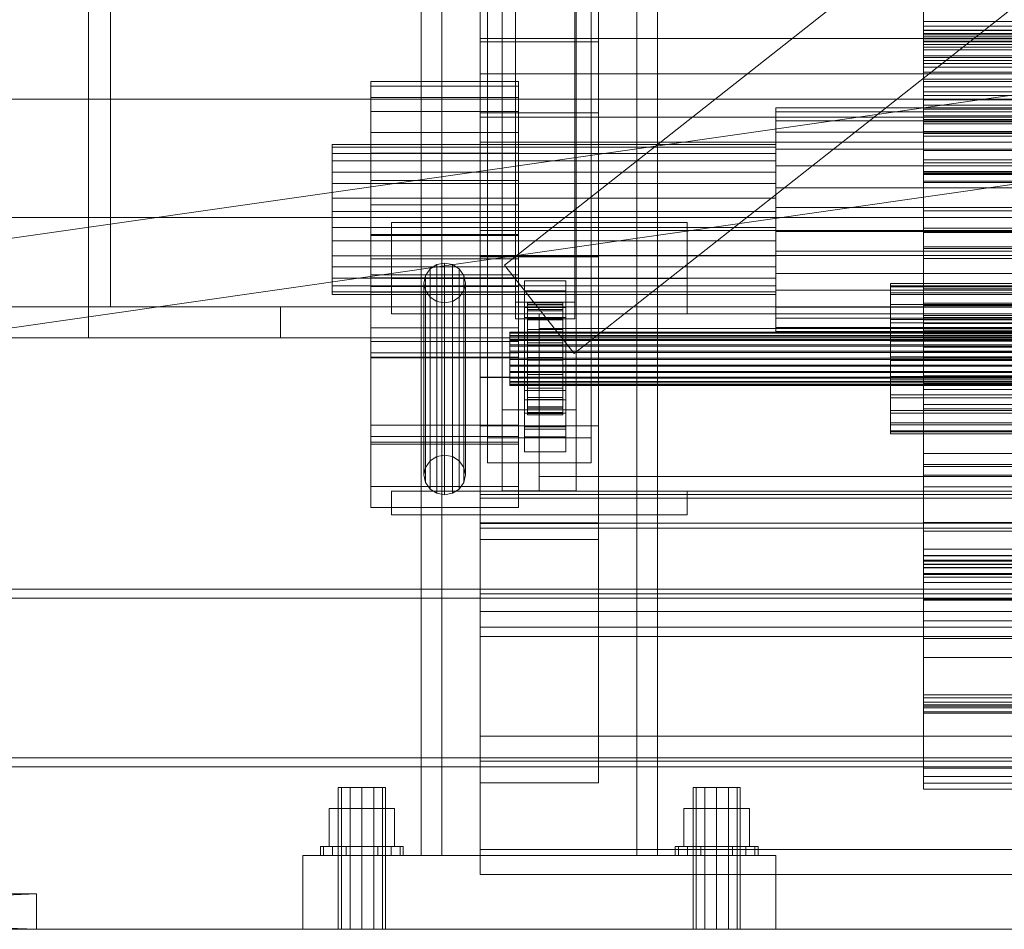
# Model space of a CAD drawing. Header units: millimetres. Extents: x -2233 to 65662, y -50530 to 6847.
# Tile 29 of 256: x -606 to -273, y -36000 to -35692. Entities that reach past the tile are written whole.
import ezdxf

# ---------------------------------------------------------------- set-up
doc = ezdxf.new("R2010")
doc.units = ezdxf.units.MM
for name, color, linetype, lineweight in [('COTAS_O', 1, 'Continuous', 0), ('frontal_C01', 7, 'Continuous', 0), ('frontal_C02', 7, 'Continuous', 0), ('frontal_C03', 7, 'Continuous', 0), ('frontal_mezcladora', 7, 'Continuous', 0), ('frontal_secador', 7, 'Continuous', 0)]:
    doc.layers.add(name, color=color, linetype=linetype, lineweight=lineweight)
doc.dimstyles.new('R19_100', dxfattribs={"dimtxt": 250, "dimasz": 150, "dimexe": 150, "dimexo": 80, "dimgap": 100, "dimtad": 1, "dimtih": 1, "dimtoh": 1, "dimdsep": 46, "dimcen": 0.09, "dimadec": 0, "dimazin": 0, "dimtfac": 1, "dimtdec": 4, "dimtofl": 0, "dimtmove": 0, "dimatfit": 3, "dimfxl": 1, "dimtolj": 1, "dimtzin": 0, "dimarcsym": 0})

# ---------------------------------------------------------------- blocks, each defined once
blk = doc.blocks.new('DIM_R32_41')
at = {"layer": 'COTAS_O'}
for p, q in [((-1850, -34800), (-1850, -35500)), ((-150, -34800), (-150, -35500)), ((-1850, -35500), (-1700, -35455)), ((-150, -35500), (-300, -35455)), ((-150, -35500), (-1850, -35500)), ((-1850, -35500), (-1700, -35545)), ((-150, -35500), (-300, -35545))]:
    blk.add_line(p, q, dxfattribs=at)
blk.add_text('1700 O', height=250, rotation=180, dxfattribs=at).set_placement((-1000, -35600))
blk = doc.blocks.new('DIM_R32_45')
at = {"layer": 'COTAS_O'}
for p, q in [((-1480, -35300), (-1330, -35255)), ((490, -35300), (340, -35255)), ((-1480, -36000), (-1480, -35300)), ((-1480, -35300), (490, -35300)), ((-1480, -35300), (-1330, -35345)), ((490, -35300), (340, -35345)), ((490, -36000), (490, -35300))]:
    blk.add_line(p, q, dxfattribs=at)
blk.add_text('1970 O', height=250, dxfattribs=at).set_placement((-495, -35200))
blk = doc.blocks.new('DIM_R32_47')
at = {"layer": 'COTAS_O'}
for p, q in [((-1400, -35300), (-1250, -35255)), ((1400, -35300), (1250, -35255)), ((-1400, -36000), (-1400, -35300)), ((-1400, -35300), (1400, -35300)), ((-1400, -35300), (-1250, -35345)), ((1400, -35300), (1250, -35345)), ((1400, -36000), (1400, -35300))]:
    blk.add_line(p, q, dxfattribs=at)
blk.add_text('2800 O', height=250, dxfattribs=at).set_placement((0, -35200))

msp = doc.modelspace()

# ---------------------------------------------------------------- linework, layer by layer
at = {"layer": 'frontal_C01'}
for p, q in [((-470, -35975), (-470, -34524.223)), ((-463, -35975), (-463, -34524.223)), ((-397, -35975), (-397, -34524.223)), ((-390, -35975), (-390, -34524.223)), ((-470, -35975), (-470, -35229.857)), ((-463, -35975), (-463, -35229.857)), ((-397, -35975), (-397, -35229.857)), ((-390, -35975), (-390, -35229.857)), ((-442.5, -35824.323), (-442.5, -35328.287)), ((-417.5, -35328.287), (-417.5, -35824.323)), ((-442.5, -35851.691), (-442.5, -35355.655)), ((-417.5, -35851.691), (-417.5, -35355.655)), ((-450, -35699.862), (-450, -35361.158)), ((-410, -35699.862), (-410, -35361.158)), ((-450, -35813.418), (-450, -35595.59)), ((-410, -35595.59), (-410, -35813.418)), ((-438, -35787.921), (-438, -35636.751)), ((-418, -35636.751), (-418, -35787.921)), ((-438, -35642.397), (-438, -35793.566)), ((-418, -35793.566), (-418, -35642.397)), ((-450, -35862.596), (-450, -35644.769)), ((-410, -35862.596), (-410, -35644.769)), ((-450, -35699.862), (-450, -35661.489)), ((-450, -35829.768), (-450, -35661.489)), ((-410, -35661.489), (-410, -35699.862)), ((-410, -35661.489), (-410, -35829.768)), ((-300, -35697.488), (-300, -35673.107)), ((-447.5, -35833.773), (-447.5, -35676.442)), ((-412.5, -35676.442), (-412.5, -35833.773)), ((-300, -35677.238), (-300, -35702.547)), ((-447.5, -35842.241), (-447.5, -35684.909)), ((-412.5, -35842.241), (-412.5, -35684.909)), ((-300, -35704.589), (-300, -35696.049)), ((-300, -35696.049), (-300, -35713.311)), ((-300, -35696.049), (300, -35696.049)), ((-410, -35699.862), (-450, -35699.862)), ((-450, -35868.142), (-450, -35699.862)), ((-410, -35868.142), (-410, -35699.862)), ((-300, -35726.13), (-300, -35697.488)), ((300, -35697.488), (-300, -35697.488)), ((-300, -35702.547), (-300, -35731.772)), ((300, -35702.547), (-300, -35702.547)), ((-300, -35719.546), (-300, -35704.589)), ((300, -35704.589), (-300, -35704.589)), ((-300, -35722.641), (-300, -35705.152)), ((-300, -35705.152), (-300, -35712.476)), ((300, -35705.152), (-300, -35705.152)), ((-300, -35721.333), (-300, -35707.22)), ((-300, -35707.22), (300, -35707.22)), ((-300, -35716.814), (-300, -35707.22)), ((-487, -35718.737), (-487, -35713.267)), ((-487, -35713.267), (-487, -35714.911)), ((-437, -35713.267), (-487, -35713.267)), ((-437, -35714.911), (-437, -35713.267)), ((-437, -35713.267), (-437, -35718.737)), ((-300, -35712.476), (-300, -35727.629)), ((-300, -35712.476), (300, -35712.476)), ((-300, -35713.311), (-300, -35719.546)), ((300, -35713.311), (-300, -35713.311)), ((-487, -35714.911), (-487, -35723.42)), ((-437, -35714.911), (-487, -35714.911)), ((-437, -35723.42), (-437, -35714.911)), ((300, -35715.151), (-300, -35715.151)), ((-300, -35715.151), (-300, -35726.913)), ((-300, -35715.151), (-300, -35724.87)), ((300, -35716.814), (-300, -35716.814)), ((-300, -35716.814), (-300, -35730.926)), ((-487, -35730.489), (-487, -35718.737)), ((-437, -35718.737), (-487, -35718.737)), ((-437, -35718.737), (-437, -35730.489)), ((-300, -35719.546), (300, -35719.546)), ((-487, -35723.42), (-487, -35737.498)), ((-437, -35723.42), (-487, -35723.42)), ((-437, -35737.498), (-437, -35723.42)), ((-350, -35726.638), (-350, -35722.216)), ((-350, -35722.216), (-350, -35723.545)), ((350, -35722.216), (-350, -35722.216)), ((300, -35721.333), (-300, -35721.333)), ((-300, -35721.333), (-300, -35730.926)), ((-300, -35727.629), (-300, -35722.641)), ((-300, -35722.641), (300, -35722.641)), ((-450, -35733.798), (-450, -35725.33)), ((-450, -35725.33), (450, -35725.33)), ((-450, -35763.704), (-450, -35725.33)), ((-350, -35723.545), (-350, -35730.425)), ((350, -35723.545), (-350, -35723.545)), ((-350, -35736.14), (-350, -35726.638)), ((350, -35726.638), (-350, -35726.638)), ((-300, -35736.632), (-300, -35724.87)), ((-300, -35724.87), (300, -35724.87)), ((-300, -35757.079), (-300, -35726.13)), ((-300, -35726.13), (300, -35726.13)), ((-300, -35726.913), (300, -35726.913)), ((-300, -35736.632), (-300, -35726.913)), ((300, -35727.629), (-300, -35727.629)), ((-487, -35746.734), (-487, -35730.489)), ((-437, -35730.489), (-487, -35730.489)), ((-437, -35730.489), (-437, -35746.734)), ((-350, -35730.425), (-350, -35741.807)), ((350, -35730.425), (-350, -35730.425)), ((-300, -35730.926), (300, -35730.926)), ((-300, -35731.772), (-300, -35762.921)), ((300, -35731.772), (-300, -35731.772)), ((-500, -35737.613), (-500, -35734.645)), ((-500, -35734.645), (-500, -35735.537)), ((-350, -35734.645), (-500, -35734.645)), ((-500, -35735.537), (-500, -35740.153)), ((-350, -35735.537), (-500, -35735.537)), ((450, -35733.798), (-450, -35733.798)), ((-450, -35733.798), (-450, -35772.171)), ((-350, -35735.537), (-350, -35734.645)), ((-350, -35734.645), (-350, -35737.613)), ((-350, -35740.153), (-350, -35735.537)), ((-350, -35749.274), (-350, -35736.14)), ((350, -35736.14), (-350, -35736.14)), ((300, -35736.632), (-300, -35736.632)), ((-500, -35743.989), (-500, -35737.613)), ((-350, -35737.613), (-500, -35737.613)), ((-500, -35740.153), (-500, -35747.791)), ((-350, -35740.153), (-500, -35740.153)), ((-487, -35737.498), (-487, -35755.001)), ((-437, -35737.498), (-487, -35737.498)), ((-437, -35755.001), (-437, -35737.498)), ((-350, -35737.613), (-350, -35743.989)), ((-350, -35747.791), (-350, -35740.153)), ((-350, -35741.807), (-350, -35755.959)), ((350, -35741.807), (-350, -35741.807)), ((-500, -35752.803), (-500, -35743.989)), ((-350, -35743.989), (-500, -35743.989)), ((-487, -35764.999), (-487, -35746.734)), ((-487, -35746.734), (-437, -35746.734)), ((-437, -35746.734), (-437, -35764.999)), ((-350, -35743.989), (-350, -35752.803)), ((-500, -35747.791), (-500, -35757.288)), ((-350, -35747.791), (-500, -35747.791)), ((-350, -35757.288), (-350, -35747.791)), ((-350, -35764.041), (-350, -35749.274)), ((-350, -35749.274), (350, -35749.274)), ((-500, -35762.712), (-500, -35752.803)), ((-500, -35752.803), (-350, -35752.803)), ((-350, -35752.803), (-350, -35762.712)), ((-487, -35755.001), (-487, -35773.266)), ((-437, -35755.001), (-487, -35755.001)), ((-437, -35773.266), (-437, -35755.001)), ((-350, -35755.959), (-350, -35770.726)), ((350, -35755.959), (-350, -35755.959)), ((-500, -35757.288), (-500, -35767.197)), ((-350, -35757.288), (-500, -35757.288)), ((-350, -35767.197), (-350, -35757.288)), ((-300, -35788.228), (-300, -35757.079)), ((300, -35757.079), (-300, -35757.079)), ((-500, -35772.209), (-500, -35762.712)), ((-350, -35762.712), (-500, -35762.712)), ((-480, -35779.862), (-480, -35760.941)), ((-480, -35760.941), (-380, -35760.941)), ((-480, -35791.862), (-480, -35760.941)), ((-380, -35760.941), (-380, -35779.862)), ((-380, -35760.941), (-380, -35791.862)), ((-350, -35762.712), (-350, -35772.209)), ((-300, -35762.921), (-300, -35793.87)), ((300, -35762.921), (-300, -35762.921)), ((-487, -35782.502), (-487, -35764.999)), ((-437, -35764.999), (-487, -35764.999)), ((-487, -35835.915), (-487, -35765.352)), ((-487, -35765.352), (-437, -35765.352)), ((-487, -35779.742), (-487, -35765.352)), ((450, -35763.704), (-450, -35763.704)), ((-450, -35763.704), (-450, -35772.171)), ((-437, -35764.999), (-437, -35782.502)), ((-437, -35765.352), (-437, -35835.915)), ((-437, -35765.352), (-437, -35779.742)), ((-350, -35778.193), (-350, -35764.041)), ((350, -35764.041), (-350, -35764.041)), ((-500, -35767.197), (-500, -35776.011)), ((-350, -35767.197), (-500, -35767.197)), ((-350, -35776.011), (-350, -35767.197)), ((-500, -35779.847), (-500, -35772.209)), ((-350, -35772.209), (-500, -35772.209)), ((-487, -35773.266), (-487, -35789.511)), ((-437, -35773.266), (-487, -35773.266)), ((-450, -35772.171), (450, -35772.171)), ((-437, -35789.511), (-437, -35773.266)), ((-350, -35770.726), (-350, -35783.86)), ((350, -35770.726), (-350, -35770.726)), ((-350, -35772.209), (-350, -35779.847)), ((-500, -35776.011), (-500, -35782.387)), ((-350, -35776.011), (-500, -35776.011)), ((-466.95, -35776.69), (-468.467, -35778.868)), ((-464.679, -35775.234), (-466.95, -35776.69)), ((-466.95, -35841.608), (-466.95, -35776.69)), ((-462, -35774.723), (-464.679, -35775.234)), ((-464.679, -35840.153), (-464.679, -35775.234)), ((-459.321, -35775.234), (-462, -35774.723)), ((-462, -35839.641), (-462, -35774.723)), ((-457.05, -35776.69), (-459.321, -35775.234)), ((-459.321, -35840.153), (-459.321, -35775.234)), ((-455.533, -35778.868), (-457.05, -35776.69)), ((-457.05, -35841.608), (-457.05, -35776.69)), ((-350, -35782.387), (-350, -35776.011)), ((-500, -35784.463), (-500, -35779.847)), ((-350, -35779.847), (-500, -35779.847)), ((-487, -35829.532), (-487, -35778.727)), ((-487, -35778.727), (-437, -35778.727)), ((-487, -35784.483), (-487, -35778.727)), ((-437, -35779.742), (-487, -35779.742)), ((-487, -35779.742), (-487, -35850.305)), ((-380, -35779.862), (-480, -35779.862)), ((-480, -35779.862), (-480, -35791.862)), ((-468.467, -35778.868), (-469, -35781.438)), ((-468.467, -35843.787), (-468.467, -35778.868)), ((-455, -35781.438), (-455.533, -35778.868)), ((-455.533, -35843.787), (-455.533, -35778.868)), ((-437, -35778.727), (-437, -35829.532)), ((-437, -35778.727), (-437, -35784.483)), ((-437, -35850.305), (-437, -35779.742)), ((-380, -35791.862), (-380, -35779.862)), ((-350, -35789.575), (-350, -35778.193)), ((350, -35778.193), (-350, -35778.193)), ((-350, -35779.847), (-350, -35784.463)), ((-500, -35782.387), (-500, -35785.355)), ((-350, -35782.387), (-500, -35782.387)), ((-487, -35796.58), (-487, -35782.502)), ((-437, -35782.502), (-487, -35782.502)), ((-487, -35833.37), (-487, -35782.564)), ((-487, -35782.564), (-437, -35782.564)), ((-487, -35806.548), (-487, -35782.564)), ((-469, -35781.438), (-468.467, -35784.008)), ((-469, -35846.357), (-469, -35781.438)), ((-455.533, -35784.008), (-455, -35781.438)), ((-455, -35781.438), (-455, -35846.357)), ((-437, -35782.502), (-437, -35796.58)), ((-437, -35782.564), (-437, -35833.37)), ((-437, -35782.564), (-437, -35806.548)), ((-435, -35784.084), (-435, -35780.697)), ((-435, -35780.697), (-421, -35780.697)), ((-435, -35820.989), (-435, -35780.697)), ((-421, -35780.697), (-421, -35784.084)), ((-421, -35780.697), (-421, -35820.989)), ((-350, -35785.355), (-350, -35782.387)), ((-311.15, -35782.685), (-311.15, -35781.66)), ((-311.15, -35781.66), (-311.15, -35782.365)), ((-311.15, -35781.66), (311.15, -35781.66)), ((-311.15, -35782.365), (-311.15, -35784.753)), ((-311.15, -35782.365), (311.15, -35782.365)), ((-311.15, -35785.371), (-311.15, -35782.685)), ((-311.15, -35782.685), (311.15, -35782.685)), ((-300, -35783.368), (-300, -35795.13)), ((300, -35783.368), (-300, -35783.368)), ((-300, -35783.368), (-300, -35793.087)), ((-500, -35785.355), (-500, -35784.463)), ((-350, -35784.463), (-500, -35784.463)), ((-350, -35785.355), (-500, -35785.355)), ((-437, -35784.483), (-487, -35784.483)), ((-487, -35784.483), (-487, -35835.289)), ((-468.467, -35784.008), (-466.95, -35786.187)), ((-468.467, -35848.927), (-468.467, -35784.008)), ((-466.95, -35786.187), (-464.679, -35787.643)), ((-466.95, -35851.105), (-466.95, -35786.187)), ((-459.321, -35787.643), (-457.05, -35786.187)), ((-457.05, -35786.187), (-455.533, -35784.008)), ((-457.05, -35851.105), (-457.05, -35786.187)), ((-455.533, -35848.927), (-455.533, -35784.008)), ((-437, -35835.289), (-437, -35784.483)), ((-421, -35784.084), (-435, -35784.084)), ((-435, -35784.084), (-435, -35824.376)), ((-421, -35824.376), (-421, -35784.084)), ((-350, -35783.86), (-350, -35793.362)), ((350, -35783.86), (-350, -35783.86)), ((-350, -35784.463), (-350, -35785.355)), ((-311.15, -35784.753), (-311.15, -35788.66)), ((-311.15, -35784.753), (311.15, -35784.753)), ((-311.15, -35789.534), (-311.15, -35785.371)), ((-311.15, -35785.371), (311.15, -35785.371)), ((-487, -35789.511), (-487, -35801.263)), ((-437, -35789.511), (-487, -35789.511)), ((-464.679, -35787.643), (-462, -35788.154)), ((-464.679, -35852.561), (-464.679, -35787.643)), ((-462, -35788.154), (-459.321, -35787.643)), ((-462, -35853.072), (-462, -35788.154)), ((-459.321, -35852.561), (-459.321, -35787.643)), ((-418, -35787.921), (-438, -35787.921)), ((-438, -35787.921), (-438, -35793.566)), ((-437, -35801.263), (-437, -35789.511)), ((-435, -35793.116), (-435, -35789.729)), ((-435, -35789.729), (-421, -35789.729)), ((-435, -35830.021), (-435, -35789.729)), ((-434, -35798.055), (-434, -35788.058)), ((-434, -35788.058), (-434, -35788.585)), ((-434, -35788.058), (-422, -35788.058)), ((-434, -35788.825), (-434, -35788.058)), ((-434, -35798.305), (-434, -35788.585)), ((-434, -35788.585), (-434, -35790.371)), ((-434, -35788.585), (-422, -35788.585)), ((-434, -35798.418), (-434, -35788.825)), ((-434, -35788.825), (-422, -35788.825)), ((-434, -35790.834), (-434, -35788.825)), ((-422, -35788.585), (-422, -35788.058)), ((-422, -35788.058), (-422, -35798.055)), ((-422, -35788.058), (-422, -35788.825)), ((-422, -35790.371), (-422, -35788.585)), ((-422, -35788.585), (-422, -35798.305)), ((-422, -35788.825), (-422, -35798.418)), ((-422, -35788.825), (-422, -35790.834)), ((-421, -35789.729), (-421, -35793.116)), ((-421, -35789.729), (-421, -35830.021)), ((-418, -35793.566), (-418, -35787.921)), ((-350, -35796.455), (-350, -35789.575)), ((350, -35789.575), (-350, -35789.575)), ((-311.15, -35788.66), (-311.15, -35793.821)), ((-311.15, -35788.66), (311.15, -35788.66)), ((-311.15, -35794.892), (-311.15, -35789.534)), ((-311.15, -35789.534), (311.15, -35789.534)), ((-300, -35817.453), (-300, -35788.228)), ((300, -35788.228), (-300, -35788.228)), ((-300, -35789.074), (300, -35789.074)), ((-300, -35803.186), (-300, -35789.074)), ((-300, -35798.667), (-300, -35789.074)), ((-480, -35791.862), (-380, -35791.862)), ((-421, -35793.116), (-435, -35793.116)), ((-435, -35793.116), (-435, -35833.408)), ((-434, -35799.151), (-434, -35790.371)), ((-434, -35790.371), (-434, -35793.294)), ((-434, -35790.371), (-422, -35790.371)), ((-434, -35799.37), (-434, -35790.834)), ((-434, -35790.834), (-422, -35790.834)), ((-434, -35793.948), (-434, -35790.834)), ((-434, -35800.535), (-434, -35793.294)), ((-434, -35793.294), (-434, -35797.155)), ((-434, -35793.294), (-422, -35793.294)), ((-430, -35791.862), (-430, -35796.862)), ((430, -35791.862), (-430, -35791.862)), ((-422, -35793.294), (-422, -35790.371)), ((-422, -35790.371), (-422, -35799.151)), ((-422, -35790.834), (-422, -35799.37)), ((-422, -35790.834), (-422, -35793.948)), ((-422, -35797.155), (-422, -35793.294)), ((-422, -35793.294), (-422, -35800.535)), ((-421, -35833.408), (-421, -35793.116)), ((-350, -35793.362), (-350, -35797.784)), ((350, -35793.362), (-350, -35793.362)), ((-300, -35807.524), (-300, -35792.371)), ((-300, -35792.371), (-300, -35797.359)), ((300, -35792.371), (-300, -35792.371)), ((-300, -35793.087), (300, -35793.087)), ((-300, -35804.849), (-300, -35793.087)), ((-487, -35805.089), (-487, -35796.58)), ((-437, -35796.58), (-487, -35796.58)), ((-438, -35793.566), (-418, -35793.566)), ((-437, -35796.58), (-437, -35805.089)), ((-434, -35800.845), (-434, -35793.948)), ((-434, -35793.948), (-422, -35793.948)), ((-434, -35797.956), (-434, -35793.948)), ((-422, -35793.948), (-422, -35800.845)), ((-422, -35793.948), (-422, -35797.956)), ((-350, -35797.784), (-350, -35796.455)), ((350, -35796.455), (-350, -35796.455)), ((-311.15, -35793.821), (-311.15, -35799.883)), ((-311.15, -35793.821), (311.15, -35793.821)), ((-311.15, -35801.077), (-311.15, -35794.892)), ((-311.15, -35794.892), (311.15, -35794.892)), ((-300, -35793.87), (-300, -35822.512)), ((300, -35793.87), (-300, -35793.87)), ((-300, -35795.13), (300, -35795.13)), ((-300, -35804.849), (-300, -35795.13)), ((-440, -35798.418), (-440, -35798.055)), ((-440, -35798.055), (-440, -35798.305)), ((-440, -35798.055), (440, -35798.055)), ((-440, -35798.305), (-440, -35799.151)), ((-440, -35798.305), (440, -35798.305)), ((-440, -35799.37), (-440, -35798.418)), ((-440, -35798.418), (440, -35798.418)), ((-440, -35799.151), (-440, -35800.535)), ((-440, -35799.151), (440, -35799.151)), ((-440, -35800.845), (-440, -35799.37)), ((-440, -35799.37), (440, -35799.37)), ((-434, -35802.364), (-434, -35797.155)), ((-434, -35797.155), (-434, -35801.69)), ((-434, -35797.155), (-422, -35797.155)), ((-434, -35802.743), (-434, -35797.956)), ((-434, -35797.956), (-422, -35797.956)), ((-434, -35802.583), (-434, -35797.956)), ((-434, -35798.305), (-434, -35798.055)), ((-422, -35798.055), (-434, -35798.055)), ((-434, -35798.055), (-434, -35798.418)), ((-434, -35799.151), (-434, -35798.305)), ((-422, -35798.305), (-434, -35798.305)), ((-422, -35798.418), (-434, -35798.418)), ((-434, -35798.418), (-434, -35799.37)), ((-434, -35800.535), (-434, -35799.151)), ((-422, -35799.151), (-434, -35799.151)), ((-422, -35799.37), (-434, -35799.37)), ((-434, -35799.37), (-434, -35800.845)), ((430, -35796.862), (-430, -35796.862)), ((-430, -35796.862), (-430, -35846.862)), ((-422, -35801.69), (-422, -35797.155)), ((-422, -35797.155), (-422, -35802.364)), ((-422, -35797.956), (-422, -35802.743)), ((-422, -35797.956), (-422, -35802.583)), ((-422, -35798.055), (-422, -35798.305)), ((-422, -35798.418), (-422, -35798.055)), ((-422, -35798.305), (-422, -35799.151)), ((-422, -35799.37), (-422, -35798.418)), ((-422, -35799.151), (-422, -35800.535)), ((-422, -35800.845), (-422, -35799.37)), ((350, -35797.784), (-350, -35797.784)), ((-311.15, -35799.883), (-311.15, -35806.434)), ((311.15, -35799.883), (-311.15, -35799.883)), ((-300, -35797.359), (-300, -35814.848)), ((-300, -35797.359), (300, -35797.359)), ((-300, -35798.667), (-300, -35812.78)), ((300, -35798.667), (-300, -35798.667)), ((-487, -35801.263), (-487, -35806.733)), ((-437, -35801.263), (-487, -35801.263)), ((-440, -35800.535), (-440, -35802.364)), ((-440, -35800.535), (440, -35800.535)), ((-440, -35802.743), (-440, -35800.845)), ((-440, -35800.845), (440, -35800.845)), ((-440, -35802.364), (-440, -35804.512)), ((-440, -35802.364), (440, -35802.364)), ((-440, -35804.935), (-440, -35802.743)), ((-440, -35802.743), (440, -35802.743)), ((-437, -35806.733), (-437, -35801.263)), ((-434, -35802.364), (-434, -35800.535)), ((-422, -35800.535), (-434, -35800.535)), ((-422, -35800.845), (-434, -35800.845)), ((-434, -35800.845), (-434, -35802.743)), ((-434, -35801.69), (-434, -35804.512)), ((-422, -35801.69), (-434, -35801.69)), ((-434, -35801.69), (-434, -35806.59)), ((-434, -35804.512), (-434, -35802.364)), ((-422, -35802.364), (-434, -35802.364)), ((-434, -35804.935), (-434, -35802.583)), ((-434, -35802.583), (-422, -35802.583)), ((-434, -35807.515), (-434, -35802.583)), ((-422, -35802.743), (-434, -35802.743)), ((-434, -35802.743), (-434, -35804.935)), ((-422, -35800.535), (-422, -35802.364)), ((-422, -35802.743), (-422, -35800.845)), ((-422, -35804.512), (-422, -35801.69)), ((-422, -35806.59), (-422, -35801.69)), ((-422, -35802.364), (-422, -35804.512)), ((-422, -35802.583), (-422, -35804.935)), ((-422, -35802.583), (-422, -35807.515)), ((-422, -35804.935), (-422, -35802.743)), ((-311.15, -35807.671), (-311.15, -35801.077)), ((-311.15, -35801.077), (311.15, -35801.077)), ((-300, -35800.454), (-300, -35815.411)), ((-300, -35806.689), (-300, -35800.454)), ((-300, -35800.454), (300, -35800.454)), ((300, -35803.186), (-300, -35803.186)), ((-300, -35803.186), (-300, -35812.78)), ((-487, -35806.733), (-487, -35805.089)), ((-437, -35805.089), (-487, -35805.089)), ((-437, -35806.548), (-487, -35806.548)), ((-487, -35806.548), (-487, -35857.353)), ((-437, -35806.733), (-487, -35806.733)), ((-440, -35804.512), (-440, -35806.833)), ((440, -35804.512), (-440, -35804.512)), ((-440, -35807.271), (-440, -35804.935)), ((-440, -35804.935), (440, -35804.935)), ((-437, -35805.089), (-437, -35806.733)), ((-437, -35857.353), (-437, -35806.548)), ((-434, -35804.512), (-422, -35804.512)), ((-434, -35806.833), (-434, -35804.512)), ((-422, -35804.935), (-434, -35804.935)), ((-434, -35804.935), (-434, -35807.271)), ((-434, -35806.833), (-434, -35806.59)), ((-434, -35806.59), (-434, -35811.522)), ((-434, -35806.59), (-422, -35806.59)), ((-422, -35804.512), (-422, -35806.833)), ((-422, -35807.271), (-422, -35804.935)), ((-422, -35811.522), (-422, -35806.59)), ((-422, -35806.59), (-422, -35806.833)), ((-311.15, -35806.434), (-311.15, -35813.027)), ((-311.15, -35806.434), (311.15, -35806.434)), ((300, -35804.849), (-300, -35804.849)), ((-300, -35823.951), (-300, -35806.689)), ((300, -35806.689), (-300, -35806.689)), ((-440, -35806.833), (-440, -35809.169)), ((-440, -35806.833), (440, -35806.833)), ((-440, -35809.593), (-440, -35807.271)), ((-440, -35807.271), (440, -35807.271)), ((-440, -35809.169), (-440, -35811.361)), ((-440, -35809.169), (440, -35809.169)), ((-440, -35811.741), (-440, -35809.593)), ((-440, -35809.593), (440, -35809.593)), ((-434, -35809.169), (-434, -35806.833)), ((-422, -35806.833), (-434, -35806.833)), ((-434, -35807.271), (-434, -35807.515)), ((-422, -35807.271), (-434, -35807.271)), ((-434, -35807.271), (-434, -35809.593)), ((-434, -35807.515), (-422, -35807.515)), ((-434, -35812.415), (-434, -35807.515)), ((-434, -35811.361), (-434, -35809.169)), ((-434, -35809.169), (-434, -35811.522)), ((-422, -35809.169), (-434, -35809.169)), ((-434, -35809.593), (-434, -35812.415)), ((-422, -35809.593), (-434, -35809.593)), ((-434, -35809.593), (-434, -35811.741)), ((-422, -35806.833), (-422, -35809.169)), ((-422, -35807.515), (-422, -35807.271)), ((-422, -35809.593), (-422, -35807.271)), ((-422, -35807.515), (-422, -35812.415)), ((-422, -35811.522), (-422, -35809.169)), ((-422, -35809.169), (-422, -35811.361)), ((-422, -35812.415), (-422, -35809.593)), ((-422, -35811.741), (-422, -35809.593)), ((-311.15, -35814.222), (-311.15, -35807.671)), ((-311.15, -35807.671), (311.15, -35807.671)), ((-300, -35814.848), (-300, -35807.524)), ((-300, -35807.524), (300, -35807.524)), ((-410, -35813.274), (-450, -35813.274)), ((-450, -35813.274), (-450, -35862.74)), ((-450, -35900.969), (-450, -35813.274)), ((-450, -35862.596), (-450, -35813.418)), ((-450, -35813.418), (-410, -35813.418)), ((-440, -35811.361), (-440, -35813.26)), ((-440, -35811.361), (440, -35811.361)), ((-440, -35813.569), (-440, -35811.741)), ((-440, -35811.741), (440, -35811.741)), ((-440, -35813.26), (-440, -35814.735)), ((-440, -35813.26), (440, -35813.26)), ((-434, -35813.26), (-434, -35811.361)), ((-434, -35811.361), (-434, -35816.149)), ((-422, -35811.361), (-434, -35811.361)), ((-434, -35811.522), (-434, -35816.149)), ((-434, -35811.522), (-422, -35811.522)), ((-434, -35811.741), (-434, -35816.95)), ((-422, -35811.741), (-434, -35811.741)), ((-434, -35811.741), (-434, -35813.569)), ((-434, -35812.415), (-422, -35812.415)), ((-434, -35816.95), (-434, -35812.415)), ((-434, -35814.735), (-434, -35813.26)), ((-434, -35813.26), (-434, -35820.156)), ((-422, -35813.26), (-434, -35813.26)), ((-422, -35816.149), (-422, -35811.361)), ((-422, -35811.361), (-422, -35813.26)), ((-422, -35816.149), (-422, -35811.522)), ((-422, -35816.95), (-422, -35811.741)), ((-422, -35813.569), (-422, -35811.741)), ((-422, -35812.415), (-422, -35816.95)), ((-422, -35820.156), (-422, -35813.26)), ((-422, -35813.26), (-422, -35814.735)), ((-410, -35862.74), (-410, -35813.274)), ((-410, -35813.274), (-410, -35900.969)), ((-410, -35813.418), (-410, -35862.596)), ((-311.15, -35813.027), (-311.15, -35819.213)), ((-311.15, -35813.027), (311.15, -35813.027)), ((-300, -35812.78), (300, -35812.78)), ((-440, -35814.954), (-440, -35813.569)), ((-440, -35813.569), (440, -35813.569)), ((-440, -35814.735), (-440, -35815.686)), ((-440, -35814.735), (440, -35814.735)), ((-440, -35815.8), (-440, -35814.954)), ((-440, -35814.954), (440, -35814.954)), ((-440, -35815.686), (-440, -35816.05)), ((-440, -35815.686), (440, -35815.686)), ((-440, -35816.05), (-440, -35815.8)), ((-440, -35815.8), (440, -35815.8)), ((-440, -35816.05), (440, -35816.05)), ((-434, -35813.569), (-434, -35820.81)), ((-422, -35813.569), (-434, -35813.569)), ((-434, -35813.569), (-434, -35814.954)), ((-434, -35815.686), (-434, -35814.735)), ((-434, -35814.735), (-434, -35823.271)), ((-422, -35814.735), (-434, -35814.735)), ((-434, -35814.954), (-434, -35823.733)), ((-422, -35814.954), (-434, -35814.954)), ((-434, -35814.954), (-434, -35815.8)), ((-434, -35816.05), (-434, -35815.686)), ((-434, -35815.686), (-434, -35825.28)), ((-422, -35815.686), (-434, -35815.686)), ((-434, -35815.8), (-434, -35825.519)), ((-422, -35815.8), (-434, -35815.8)), ((-434, -35815.8), (-434, -35816.05)), ((-434, -35816.05), (-434, -35826.047)), ((-422, -35816.05), (-434, -35816.05)), ((-434, -35816.149), (-434, -35820.156)), ((-434, -35816.149), (-422, -35816.149)), ((-422, -35820.81), (-422, -35813.569)), ((-422, -35814.954), (-422, -35813.569)), ((-422, -35823.271), (-422, -35814.735)), ((-422, -35814.735), (-422, -35815.686)), ((-422, -35823.733), (-422, -35814.954)), ((-422, -35815.8), (-422, -35814.954)), ((-422, -35825.28), (-422, -35815.686)), ((-422, -35815.686), (-422, -35816.05)), ((-422, -35825.519), (-422, -35815.8)), ((-422, -35816.05), (-422, -35815.8)), ((-422, -35826.047), (-422, -35816.05)), ((-422, -35820.156), (-422, -35816.149)), ((-311.15, -35820.284), (-311.15, -35814.222)), ((-311.15, -35814.222), (311.15, -35814.222)), ((300, -35814.848), (-300, -35814.848)), ((-300, -35815.411), (-300, -35823.951)), ((300, -35815.411), (-300, -35815.411)), ((-435, -35830.812), (-435, -35817.829)), ((-435, -35817.829), (-421, -35817.829)), ((-435, -35825.503), (-435, -35817.829)), ((-434, -35816.95), (-422, -35816.95)), ((-434, -35820.81), (-434, -35816.95)), ((-422, -35816.95), (-422, -35820.81)), ((-421, -35817.829), (-421, -35830.812)), ((-421, -35817.829), (-421, -35825.503)), ((-311.15, -35819.213), (-311.15, -35824.57)), ((-311.15, -35819.213), (311.15, -35819.213)), ((-300, -35842.762), (-300, -35817.453)), ((300, -35817.453), (-300, -35817.453)), ((-421, -35820.989), (-435, -35820.989)), ((-435, -35820.989), (-435, -35824.376)), ((-434, -35820.156), (-434, -35823.271)), ((-434, -35820.156), (-422, -35820.156)), ((-434, -35820.81), (-422, -35820.81)), ((-434, -35823.733), (-434, -35820.81)), ((-434, -35823.271), (-434, -35825.28)), ((-434, -35823.271), (-422, -35823.271)), ((-422, -35823.271), (-422, -35820.156)), ((-422, -35820.81), (-422, -35823.733)), ((-422, -35825.28), (-422, -35823.271)), ((-421, -35824.376), (-421, -35820.989)), ((-311.15, -35825.445), (-311.15, -35820.284)), ((-311.15, -35820.284), (311.15, -35820.284)), ((-300, -35822.512), (-300, -35846.893)), ((300, -35822.512), (-300, -35822.512)), ((-442.5, -35851.691), (-442.5, -35824.323)), ((-442.5, -35824.323), (-417.5, -35824.323)), ((-435, -35824.376), (-421, -35824.376)), ((-421, -35825.503), (-435, -35825.503)), ((-435, -35825.503), (-435, -35838.487)), ((-434, -35823.733), (-422, -35823.733)), ((-434, -35825.519), (-434, -35823.733)), ((-434, -35825.28), (-434, -35826.047)), ((-434, -35825.28), (-422, -35825.28)), ((-434, -35825.519), (-422, -35825.519)), ((-434, -35826.047), (-434, -35825.519)), ((-434, -35826.047), (-422, -35826.047)), ((-422, -35823.733), (-422, -35825.519)), ((-422, -35826.047), (-422, -35825.28)), ((-422, -35825.519), (-422, -35826.047)), ((-421, -35838.487), (-421, -35825.503)), ((-417.5, -35824.323), (-417.5, -35851.691)), ((-311.15, -35824.57), (-311.15, -35828.734)), ((-311.15, -35824.57), (311.15, -35824.57)), ((-311.15, -35829.352), (-311.15, -35825.445)), ((-311.15, -35825.445), (311.15, -35825.445)), ((-300, -35823.951), (300, -35823.951)), ((-437, -35829.532), (-487, -35829.532)), ((-487, -35829.532), (-487, -35835.289)), ((-450, -35868.142), (-450, -35829.768)), ((-450, -35829.768), (-410, -35829.768)), ((-437, -35835.289), (-437, -35829.532)), ((-421, -35830.021), (-435, -35830.021)), ((-435, -35830.021), (-435, -35833.408)), ((-421, -35833.408), (-421, -35830.021)), ((-410, -35829.768), (-410, -35868.142)), ((-311.15, -35828.734), (-311.15, -35831.42)), ((-311.15, -35828.734), (311.15, -35828.734)), ((-311.15, -35831.74), (-311.15, -35829.352)), ((-311.15, -35829.352), (311.15, -35829.352)), ((-437, -35833.37), (-487, -35833.37)), ((-487, -35833.37), (-487, -35857.353)), ((-437, -35857.353), (-437, -35833.37)), ((-421, -35830.812), (-435, -35830.812)), ((-435, -35830.812), (-435, -35838.487)), ((-435, -35833.408), (-421, -35833.408)), ((-421, -35838.487), (-421, -35830.812)), ((-311.15, -35831.42), (-311.15, -35832.445)), ((-311.15, -35831.42), (311.15, -35831.42)), ((-311.15, -35832.445), (-311.15, -35831.74)), ((-311.15, -35831.74), (311.15, -35831.74)), ((-311.15, -35832.445), (311.15, -35832.445)), ((-487, -35835.289), (-437, -35835.289)), ((-437, -35835.915), (-487, -35835.915)), ((-487, -35835.915), (-487, -35850.305)), ((-412.5, -35833.773), (-447.5, -35833.773)), ((-447.5, -35833.773), (-447.5, -35842.241)), ((-437, -35850.305), (-437, -35835.915)), ((-412.5, -35842.241), (-412.5, -35833.773)), ((-464.679, -35840.153), (-462, -35839.641)), ((-462, -35839.641), (-459.321, -35840.153)), ((-435, -35838.487), (-421, -35838.487)), ((-300, -35839.142), (-300, -35873.626)), ((300, -35839.142), (-300, -35839.142)), ((-300, -35839.142), (-300, -35846.383)), ((-468.467, -35843.787), (-466.95, -35841.608)), ((-466.95, -35841.608), (-464.679, -35840.153)), ((-459.321, -35840.153), (-457.05, -35841.608)), ((-457.05, -35841.608), (-455.533, -35843.787)), ((-447.5, -35842.241), (-412.5, -35842.241)), ((-300, -35862.432), (-300, -35842.762)), ((300, -35842.762), (-300, -35842.762)), ((-469, -35846.357), (-468.467, -35843.787)), ((-468.467, -35848.927), (-469, -35846.357)), ((-455.533, -35843.787), (-455, -35846.357)), ((-455, -35846.357), (-455.533, -35848.927)), ((-300, -35843.445), (300, -35843.445)), ((-300, -35879.65), (-300, -35843.445)), ((-300, -35850.341), (-300, -35843.445)), ((-300, -35846.383), (300, -35846.383)), ((-300, -35880.867), (-300, -35846.383)), ((-466.95, -35851.105), (-468.467, -35848.927)), ((-455.533, -35848.927), (-457.05, -35851.105)), ((-430, -35846.862), (-430, -35851.862)), ((430, -35846.862), (-430, -35846.862)), ((-300, -35846.893), (-300, -35865.353)), ((300, -35846.893), (-300, -35846.893)), ((-487, -35850.305), (-437, -35850.305)), ((-480, -35851.862), (-380, -35851.862)), ((-480, -35859.862), (-480, -35851.862)), ((-464.679, -35852.561), (-466.95, -35851.105)), ((-462, -35853.072), (-464.679, -35852.561)), ((-459.321, -35852.561), (-462, -35853.072)), ((-457.05, -35851.105), (-459.321, -35852.561)), ((-450, -35864.295), (-450, -35853.005)), ((-450, -35853.005), (450, -35853.005)), ((-450, -35886.582), (-450, -35853.005)), ((-417.5, -35851.691), (-442.5, -35851.691)), ((430, -35851.862), (-430, -35851.862)), ((-380, -35859.862), (-380, -35851.862)), ((-300, -35850.341), (-300, -35886.547)), ((300, -35850.341), (-300, -35850.341)), ((-450, -35862.656), (-450, -35854.189)), ((-450, -35854.189), (450, -35854.189)), ((-450, -35892.562), (-450, -35854.189)), ((-487, -35857.353), (-437, -35857.353)), ((-480, -35859.862), (-380, -35859.862)), ((-470, -35859.862), (-463, -35859.862)), ((-470, -35975), (-470, -35859.862)), ((-463, -35975), (-463, -35859.862)), ((-463, -35859.862), (-397, -35859.862)), ((-397, -35859.862), (-390, -35859.862)), ((-397, -35975), (-397, -35859.862)), ((-390, -35975), (-390, -35859.862)), ((-410, -35862.596), (-450, -35862.596)), ((450, -35862.656), (-450, -35862.656)), ((-450, -35862.656), (-450, -35901.03)), ((-450, -35862.74), (-410, -35862.74)), ((-450, -35950.436), (-450, -35862.74)), ((-410, -35950.436), (-410, -35862.74)), ((-300, -35875.121), (-300, -35862.432)), ((300, -35862.432), (-300, -35862.432)), ((450, -35864.295), (-450, -35864.295)), ((-450, -35864.295), (-450, -35897.872)), ((-300, -35865.353), (-300, -35876.633)), ((300, -35865.353), (-300, -35865.353)), ((-410, -35868.142), (-450, -35868.142)), ((-300, -35882.768), (-300, -35871.478)), ((-300, -35871.478), (-300, -35888.659)), ((300, -35871.478), (-300, -35871.478)), ((-300, -35873.626), (300, -35873.626)), ((-300, -35880.867), (-300, -35873.626)), ((-300, -35873.71), (-300, -35921.676)), ((300, -35873.71), (-300, -35873.71)), ((-300, -35873.71), (-300, -35876.532)), ((-300, -35879.964), (-300, -35875.121)), ((300, -35875.121), (-300, -35875.121)), ((-300, -35875.457), (300, -35875.457)), ((-300, -35924.054), (-300, -35875.457)), ((-300, -35877.809), (-300, -35875.457)), ((-300, -35876.532), (300, -35876.532)), ((-300, -35924.499), (-300, -35876.532)), ((-300, -35876.633), (-300, -35879.964)), ((300, -35876.633), (-300, -35876.633)), ((-300, -35877.593), (-300, -35888.345)), ((-300, -35895.716), (-300, -35877.593)), ((-300, -35877.593), (300, -35877.593)), ((-300, -35877.809), (-300, -35926.406)), ((300, -35877.809), (-300, -35877.809)), ((300, -35879.65), (-300, -35879.65)), ((-300, -35879.65), (-300, -35886.547)), ((300, -35879.964), (-300, -35879.964)), ((300, -35880.867), (-300, -35880.867)), ((-300, -35901.689), (-300, -35882.768)), ((-300, -35882.768), (300, -35882.768)), ((450, -35886.582), (-450, -35886.582)), ((-450, -35886.582), (-450, -35897.872)), ((-300, -35886.547), (300, -35886.547)), ((-300, -35888.345), (-300, -35908.126)), ((300, -35888.345), (-300, -35888.345)), ((-300, -35888.659), (-300, -35901.689)), ((-300, -35888.659), (300, -35888.659)), ((450, -35892.562), (-450, -35892.562)), ((-450, -35892.562), (-450, -35901.03)), ((-300, -35908.126), (-300, -35895.716)), ((300, -35895.716), (-300, -35895.716)), ((-450, -35897.872), (450, -35897.872)), ((-450, -35950.436), (-450, -35900.969)), ((-450, -35900.969), (-410, -35900.969)), ((-450, -35901.03), (450, -35901.03)), ((-410, -35900.969), (-410, -35950.436)), ((300, -35901.689), (-300, -35901.689)), ((-300, -35908.126), (300, -35908.126)), ((-300, -35925.116), (-300, -35920.716)), ((-300, -35920.716), (-300, -35945.485)), ((300, -35920.716), (-300, -35920.716)), ((-300, -35921.676), (300, -35921.676)), ((-300, -35924.499), (-300, -35921.676)), ((-300, -35923.222), (-300, -35926.89)), ((-300, -35948.378), (-300, -35923.222)), ((-300, -35923.222), (300, -35923.222)), ((300, -35924.054), (-300, -35924.054)), ((-300, -35924.054), (-300, -35926.406)), ((300, -35924.499), (-300, -35924.499)), ((-300, -35950.564), (-300, -35925.116)), ((-300, -35925.116), (300, -35925.116)), ((-300, -35926.406), (300, -35926.406)), ((-300, -35926.89), (-300, -35952.61)), ((300, -35926.89), (-300, -35926.89)), ((-450, -35943.099), (-450, -35934.631)), ((-450, -35934.631), (450, -35934.631)), ((-450, -35973.005), (-450, -35934.631)), ((450, -35943.099), (-450, -35943.099)), ((-450, -35943.099), (-450, -35981.472)), ((-300, -35945.485), (-300, -35950.564)), ((-300, -35945.485), (300, -35945.485)), ((-300, -35952.61), (-300, -35948.378)), ((300, -35948.378), (-300, -35948.378)), ((-496.928, -35952), (-498, -35952)), ((-498, -36000), (-498, -35952)), ((-494, -35952), (-496.928, -35952)), ((-496.928, -36000), (-496.928, -35952)), ((-490, -35952), (-494, -35952)), ((-494, -36000), (-494, -35952)), ((-490, -35952), (-486, -35952)), ((-490, -35952), (-490, -36000)), ((-486, -35952), (-483.072, -35952)), ((-486, -36000), (-486, -35952)), ((-483.072, -35952), (-482, -35952)), ((-483.072, -36000), (-483.072, -35952)), ((-482, -36000), (-482, -35952)), ((-410, -35950.436), (-450, -35950.436)), ((-376.928, -35952), (-378, -35952)), ((-378, -36000), (-378, -35952)), ((-374, -35952), (-376.928, -35952)), ((-376.928, -36000), (-376.928, -35952)), ((-370, -35952), (-374, -35952)), ((-374, -36000), (-374, -35952)), ((-370, -35952), (-366, -35952)), ((-370, -35952), (-370, -36000)), ((-366, -35952), (-363.072, -35952)), ((-366, -36000), (-366, -35952)), ((-363.072, -35952), (-362, -35952)), ((-363.072, -36000), (-363.072, -35952)), ((-362, -36000), (-362, -35952)), ((300, -35950.564), (-300, -35950.564)), ((-300, -35952.61), (300, -35952.61)), ((-490, -35959.2), (-501.085, -35959.2)), ((-501.085, -35972), (-501.085, -35959.2)), ((-490, -35959.2), (-478.915, -35959.2)), ((-490, -35959.2), (-490, -35972)), ((-478.915, -35972), (-478.915, -35959.2)), ((-370, -35959.2), (-381.085, -35959.2)), ((-381.085, -35972), (-381.085, -35959.2)), ((-370, -35959.2), (-358.915, -35959.2)), ((-370, -35959.2), (-370, -35972)), ((-358.915, -35972), (-358.915, -35959.2)), ((-502.934, -35972), (-504, -35972)), ((-504, -35975), (-504, -35972)), ((-499.899, -35972), (-502.934, -35972)), ((-502.934, -35975), (-502.934, -35972)), ((-501.085, -35972), (-490, -35972)), ((-495.358, -35972), (-499.899, -35972)), ((-499.899, -35975), (-499.899, -35972)), ((-490, -35972), (-495.358, -35972)), ((-495.358, -35975), (-495.358, -35972)), ((-490, -35972), (-484.642, -35972)), ((-490, -35972), (-490, -35975)), ((-490, -35972), (-478.915, -35972)), ((-484.642, -35972), (-480.101, -35972)), ((-484.642, -35975), (-484.642, -35972)), ((-480.101, -35972), (-477.066, -35972)), ((-480.101, -35975), (-480.101, -35972)), ((-477.066, -35972), (-476, -35972)), ((-477.066, -35975), (-477.066, -35972)), ((-476, -35975), (-476, -35972)), ((450, -35973.005), (-450, -35973.005)), ((-450, -35973.005), (-450, -35981.472)), ((-382.934, -35972), (-384, -35972)), ((-384, -35975), (-384, -35972)), ((-379.899, -35972), (-382.934, -35972)), ((-382.934, -35975), (-382.934, -35972)), ((-381.085, -35972), (-370, -35972)), ((-375.358, -35972), (-379.899, -35972)), ((-379.899, -35975), (-379.899, -35972)), ((-370, -35972), (-375.358, -35972)), ((-375.358, -35975), (-375.358, -35972)), ((-370, -35972), (-364.642, -35972)), ((-370, -35972), (-370, -35975)), ((-370, -35972), (-358.915, -35972)), ((-364.642, -35972), (-360.101, -35972)), ((-364.642, -35975), (-364.642, -35972)), ((-360.101, -35972), (-357.066, -35972)), ((-360.101, -35975), (-360.101, -35972)), ((-357.066, -35972), (-356, -35972)), ((-357.066, -35975), (-357.066, -35972)), ((-356, -35975), (-356, -35972)), ((-510, -35975), (-350, -35975)), ((-510, -36000), (-510, -35975)), ((-502.934, -35975), (-504, -35975)), ((-499.899, -35975), (-502.934, -35975)), ((-495.358, -35975), (-499.899, -35975)), ((-495.358, -35975), (-490, -35975)), ((-490, -35975), (-484.642, -35975)), ((-484.642, -35975), (-480.101, -35975)), ((-480.101, -35975), (-477.066, -35975)), ((-477.066, -35975), (-476, -35975)), ((-470, -35975), (-463, -35975)), ((-463, -35975), (-397, -35975)), ((-397, -35975), (-390, -35975)), ((-382.934, -35975), (-384, -35975)), ((-379.899, -35975), (-382.934, -35975)), ((-375.358, -35975), (-379.899, -35975)), ((-375.358, -35975), (-370, -35975)), ((-370, -35975), (-364.642, -35975)), ((-364.642, -35975), (-360.101, -35975)), ((-360.101, -35975), (-357.066, -35975)), ((-357.066, -35975), (-356, -35975)), ((-350, -36000), (-350, -35975)), ((-450, -35981.472), (450, -35981.472)), ((-510, -36000), (-350, -36000)), ((-496.928, -36000), (-498, -36000)), ((-494, -36000), (-496.928, -36000)), ((-494, -36000), (-490, -36000)), ((-490, -36000), (-486, -36000)), ((-486, -36000), (-483.072, -36000)), ((-483.072, -36000), (-482, -36000)), ((-376.928, -36000), (-378, -36000)), ((-374, -36000), (-376.928, -36000)), ((-374, -36000), (-370, -36000)), ((-370, -36000), (-366, -36000)), ((-366, -36000), (-363.072, -36000)), ((-363.072, -36000), (-362, -36000))]:
    msp.add_line(p, q, dxfattribs=at)
at = {"layer": 'frontal_C02'}
for p, q in [((-470, -35975), (-470, -34035.57)), ((-463, -35975), (-463, -34035.57)), ((-397, -35975), (-397, -34035.57)), ((-390, -35975), (-390, -34035.57)), ((-470, -35975), (-470, -34840.309)), ((-463, -35975), (-463, -34840.309)), ((-397, -35975), (-397, -34840.309)), ((-390, -35975), (-390, -34840.309)), ((-441.754, -35775.364), (-181.754, -35570.656)), ((-450, -35723.904), (-450, -35588.205)), ((-410, -35588.205), (-410, -35723.904)), ((-418.246, -35805.221), (-158.246, -35600.513)), ((-470, -35975), (-470, -35605.585)), ((-463, -35975), (-463, -35605.585)), ((-397, -35975), (-397, -35605.585)), ((-390, -35975), (-390, -35605.585)), ((-450, -35772.598), (-450, -35636.9)), ((-410, -35772.598), (-410, -35636.9)), ((-450, -35698.723), (-450, -35665.314)), ((-300, -35701.629), (-300, -35664.859)), ((-300, -35698.876), (-300, -35664.994)), ((-300, -35671.636), (-300, -35708.405)), ((-450, -35677.236), (-450, -35710.645)), ((-300, -35694.546), (-300, -35681.386)), ((-300, -35686.287), (-300, -35697.083)), ((-300, -35700.81), (-300, -35689.345)), ((-300, -35689.345), (-300, -35706.197)), ((-300, -35698.876), (-300, -35691.522)), ((-300, -35693.056), (-300, -35740.783)), ((300, -35693.056), (-300, -35693.056)), ((-300, -35693.056), (-300, -35696.036)), ((-300, -35699.9), (-300, -35694.546)), ((300, -35694.546), (-300, -35694.546)), ((-300, -35695.987), (300, -35695.987)), ((-300, -35744.772), (-300, -35695.987)), ((-300, -35698.179), (-300, -35695.987)), ((-300, -35696.036), (300, -35696.036)), ((-300, -35743.764), (-300, -35696.036)), ((450, -35698.723), (-450, -35698.723)), ((-450, -35698.723), (-450, -35710.645)), ((-300, -35697.083), (-300, -35699.9)), ((300, -35697.083), (-300, -35697.083)), ((-300, -35698.179), (-300, -35746.963)), ((300, -35698.179), (-300, -35698.179)), ((300, -35698.876), (-300, -35698.876)), ((-300, -35699.603), (-300, -35710.168)), ((-300, -35718.036), (-300, -35699.603)), ((-300, -35699.603), (300, -35699.603)), ((300, -35699.9), (-300, -35699.9)), ((-300, -35719.429), (-300, -35700.81)), ((-300, -35700.81), (300, -35700.81)), ((300, -35701.629), (-300, -35701.629)), ((-300, -35701.629), (-300, -35708.405)), ((-300, -35706.197), (-300, -35719.429)), ((-300, -35706.197), (300, -35706.197)), ((-300, -35708.405), (300, -35708.405)), ((-300, -35710.168), (-300, -35730.229)), ((300, -35710.168), (-300, -35710.168)), ((-450, -35710.645), (450, -35710.645)), ((-300, -35730.229), (-300, -35718.036)), ((300, -35718.036), (-300, -35718.036)), ((300, -35719.429), (-300, -35719.429)), ((-450, -35772.598), (-450, -35723.904)), ((-450, -35723.904), (-410, -35723.904)), ((-410, -35723.904), (-410, -35772.598)), ((-300, -35730.229), (300, -35730.229)), ((-300, -35744.426), (-300, -35739.779)), ((-300, -35739.779), (-300, -35764.404)), ((300, -35739.779), (-300, -35739.779)), ((-300, -35740.783), (300, -35740.783)), ((-300, -35743.764), (-300, -35740.783)), ((300, -35743.764), (-300, -35743.764)), ((-300, -35743.984), (-300, -35747.401)), ((-300, -35769.257), (-300, -35743.984)), ((-300, -35743.984), (300, -35743.984)), ((-300, -35769.767), (-300, -35744.426)), ((-300, -35744.426), (300, -35744.426)), ((300, -35744.772), (-300, -35744.772)), ((-300, -35744.772), (-300, -35746.963)), ((-300, -35746.963), (300, -35746.963)), ((-300, -35747.401), (-300, -35773.201)), ((300, -35747.401), (-300, -35747.401)), ((-300, -35764.404), (-300, -35769.767)), ((-300, -35764.404), (300, -35764.404)), ((-300, -35773.201), (-300, -35769.257)), ((300, -35769.257), (-300, -35769.257)), ((300, -35769.767), (-300, -35769.767)), ((-410, -35772.598), (-450, -35772.598)), ((-300, -35773.201), (300, -35773.201)), ((-441.754, -35775.364), (-418.246, -35805.221)), ((-496.928, -35952), (-498, -35952)), ((-498, -36000), (-498, -35952)), ((-494, -35952), (-496.928, -35952)), ((-496.928, -36000), (-496.928, -35952)), ((-490, -35952), (-494, -35952)), ((-494, -36000), (-494, -35952)), ((-490, -35952), (-486, -35952)), ((-490, -35952), (-490, -36000)), ((-486, -35952), (-483.072, -35952)), ((-486, -36000), (-486, -35952)), ((-483.072, -35952), (-482, -35952)), ((-483.072, -36000), (-483.072, -35952)), ((-482, -36000), (-482, -35952)), ((-376.928, -35952), (-378, -35952)), ((-378, -36000), (-378, -35952)), ((-374, -35952), (-376.928, -35952)), ((-376.928, -36000), (-376.928, -35952)), ((-370, -35952), (-374, -35952)), ((-374, -36000), (-374, -35952)), ((-370, -35952), (-366, -35952)), ((-370, -35952), (-370, -36000)), ((-366, -35952), (-363.072, -35952)), ((-366, -36000), (-366, -35952)), ((-363.072, -35952), (-362, -35952)), ((-363.072, -36000), (-363.072, -35952)), ((-362, -36000), (-362, -35952)), ((-490, -35959.2), (-501.085, -35959.2)), ((-501.085, -35972), (-501.085, -35959.2)), ((-490, -35959.2), (-478.915, -35959.2)), ((-490, -35959.2), (-490, -35972)), ((-478.915, -35972), (-478.915, -35959.2)), ((-370, -35959.2), (-381.085, -35959.2)), ((-381.085, -35972), (-381.085, -35959.2)), ((-370, -35959.2), (-358.915, -35959.2)), ((-370, -35959.2), (-370, -35972)), ((-358.915, -35972), (-358.915, -35959.2)), ((-502.934, -35972), (-504, -35972)), ((-504, -35975), (-504, -35972)), ((-499.899, -35972), (-502.934, -35972)), ((-502.934, -35975), (-502.934, -35972)), ((-501.085, -35972), (-490, -35972)), ((-495.358, -35972), (-499.899, -35972)), ((-499.899, -35975), (-499.899, -35972)), ((-490, -35972), (-495.358, -35972)), ((-495.358, -35975), (-495.358, -35972)), ((-490, -35972), (-484.642, -35972)), ((-490, -35972), (-490, -35975)), ((-490, -35972), (-478.915, -35972)), ((-484.642, -35972), (-480.101, -35972)), ((-484.642, -35975), (-484.642, -35972)), ((-480.101, -35972), (-477.066, -35972)), ((-480.101, -35975), (-480.101, -35972)), ((-477.066, -35972), (-476, -35972)), ((-477.066, -35975), (-477.066, -35972)), ((-476, -35975), (-476, -35972)), ((-382.934, -35972), (-384, -35972)), ((-384, -35975), (-384, -35972)), ((-379.899, -35972), (-382.934, -35972)), ((-382.934, -35975), (-382.934, -35972)), ((-381.085, -35972), (-370, -35972)), ((-375.358, -35972), (-379.899, -35972)), ((-379.899, -35975), (-379.899, -35972)), ((-370, -35972), (-375.358, -35972)), ((-375.358, -35975), (-375.358, -35972)), ((-370, -35972), (-364.642, -35972)), ((-370, -35972), (-370, -35975)), ((-370, -35972), (-358.915, -35972)), ((-364.642, -35972), (-360.101, -35972)), ((-364.642, -35975), (-364.642, -35972)), ((-360.101, -35972), (-357.066, -35972)), ((-360.101, -35975), (-360.101, -35972)), ((-357.066, -35972), (-356, -35972)), ((-357.066, -35975), (-357.066, -35972)), ((-356, -35975), (-356, -35972)), ((-510, -35975), (-350, -35975)), ((-510, -36000), (-510, -35975)), ((-502.934, -35975), (-504, -35975)), ((-499.899, -35975), (-502.934, -35975)), ((-495.358, -35975), (-499.899, -35975)), ((-495.358, -35975), (-490, -35975)), ((-490, -35975), (-484.642, -35975)), ((-484.642, -35975), (-480.101, -35975)), ((-480.101, -35975), (-477.066, -35975)), ((-477.066, -35975), (-476, -35975)), ((-470, -35975), (-463, -35975)), ((-463, -35975), (-397, -35975)), ((-397, -35975), (-390, -35975)), ((-382.934, -35975), (-384, -35975)), ((-379.899, -35975), (-382.934, -35975)), ((-375.358, -35975), (-379.899, -35975)), ((-375.358, -35975), (-370, -35975)), ((-370, -35975), (-364.642, -35975)), ((-364.642, -35975), (-360.101, -35975)), ((-360.101, -35975), (-357.066, -35975)), ((-357.066, -35975), (-356, -35975)), ((-350, -36000), (-350, -35975)), ((-510, -36000), (-350, -36000)), ((-496.928, -36000), (-498, -36000)), ((-494, -36000), (-496.928, -36000)), ((-494, -36000), (-490, -36000)), ((-490, -36000), (-486, -36000)), ((-486, -36000), (-483.072, -36000)), ((-483.072, -36000), (-482, -36000)), ((-376.928, -36000), (-378, -36000)), ((-374, -36000), (-376.928, -36000)), ((-374, -36000), (-370, -36000)), ((-370, -36000), (-366, -36000)), ((-366, -36000), (-363.072, -36000)), ((-363.072, -36000), (-362, -36000))]:
    msp.add_line(p, q, dxfattribs=at)
at = {"layer": 'frontal_C03'}
for p, q in [((-1417.125, -35881.992), (1412.875, -35477.043)), ((-1412.875, -35911.689), (1417.125, -35506.74)), ((-1415, -35719.294), (1415, -35719.294)), ((-1415, -35759.294), (1415, -35759.294))]:
    msp.add_line(p, q, dxfattribs=at)
at = {"layer": 'frontal_mezcladora'}
for p, q in [((-582.5, -35789.5), (-582.5, -35650.5)), ((-575, -35789.5), (-575, -35650.5)), ((-750, -35789.5), (750, -35789.5)), ((-582.5, -35789.5), (-517.5, -35789.5)), ((-582.5, -35800), (-582.5, -35789.5)), ((-582.5, -35789.5), (-575, -35789.5)), ((-517.5, -35800), (-517.5, -35789.5)), ((-750, -35800), (750, -35800)), ((-582.5, -35800), (-517.5, -35800)), ((-600, -35988), (-900, -35988)), ((-600, -36000), (-900, -35988)), ((-900, -36000), (-600, -35988)), ((-660, -35988), (-600, -35988)), ((-658.244, -35988), (-600, -35988)), ((-656.556, -35988), (-600, -35988)), ((-655, -35988), (-600, -35988)), ((-653.636, -35988), (-600, -35988)), ((-652.517, -35988), (-600, -35988)), ((-651.685, -35988), (-600, -35988)), ((-651.173, -35988), (-600, -35988)), ((-651, -35988), (-600, -35988)), ((-600, -36000), (-600, -35988)), ((-900, -36000), (-600, -36000)), ((-600, -36000), (-660, -36000)), ((-600, -36000), (-658.244, -36000)), ((-600, -36000), (-656.556, -36000)), ((-600, -36000), (-655, -36000)), ((-600, -36000), (-653.636, -36000)), ((-600, -36000), (-652.517, -36000)), ((-600, -36000), (-651.685, -36000)), ((-600, -36000), (-651.173, -36000)), ((-600, -36000), (-651, -36000))]:
    msp.add_line(p, q, dxfattribs=at)
at = {"layer": 'frontal_secador'}
for p, q in [((-1265, -35885), (1265, -35885)), ((-1265, -35888), (1265, -35888)), ((-1265, -35942), (1265, -35942)), ((-1265, -35945), (1265, -35945)), ((-1400, -36000), (1400, -36000))]:
    msp.add_line(p, q, dxfattribs=at)

# ---------------------------------------------------------------- dimensions: what is measured, and where the dimension line sits
at = {"layer": 'COTAS_O'}
for p1, p2, picture, middle in [((-150, -34800), (-1850, -34800), 'DIM_R32_41', (-1000, -35500)), ((-1480, -36000), (490, -36000), 'DIM_R32_45', (-495, -35300)), ((-1400, -36000), (1400, -36000), 'DIM_R32_47', (0, -35300))]:
    dim = msp.add_aligned_dim(p1=p1, p2=p2, distance=700, text='<> O', dimstyle='R19_100', dxfattribs=at)
    dim.commit()
    dim.dimension.update_dxf_attribs({"geometry": picture, "text_midpoint": middle})

doc.saveas('drawing.dxf')
